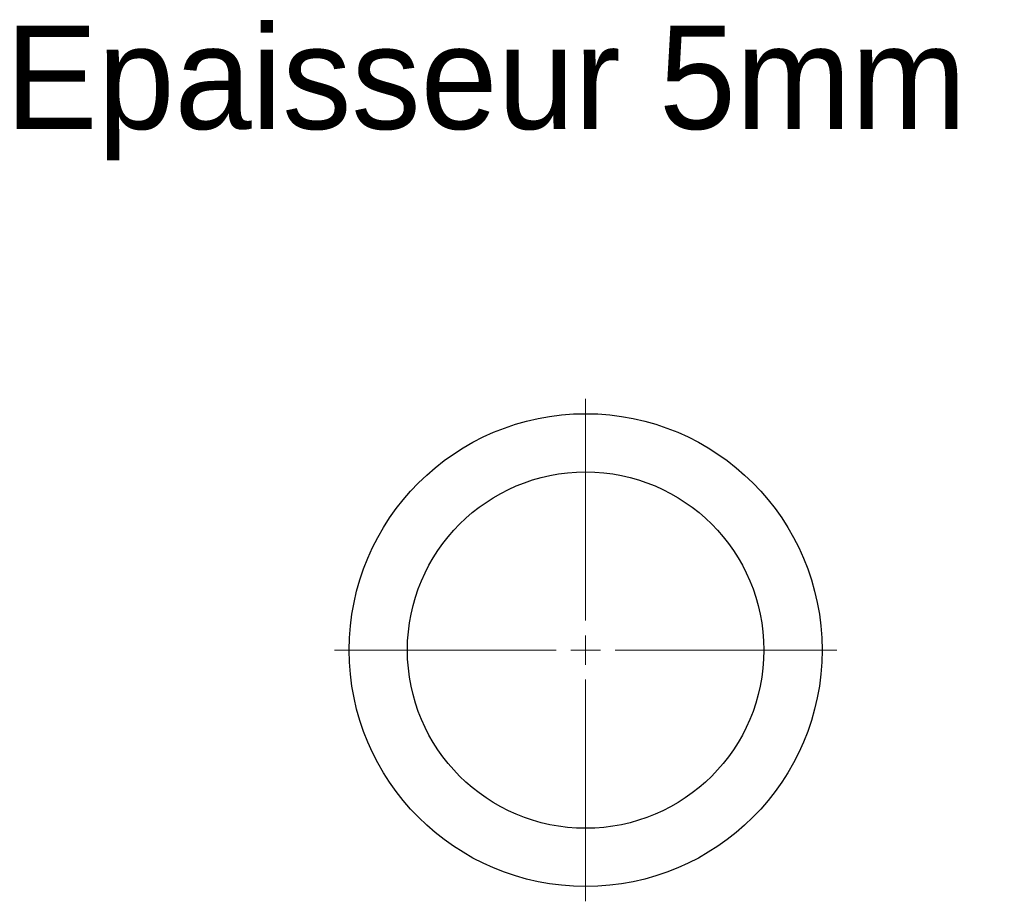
# Model space of a CAD drawing. Header units: millimetres. Extents: x 24 to 191, y 145 to 294.
import ezdxf

# ---------------------------------------------------------------- set-up
doc = ezdxf.new("R2010")
doc.units = ezdxf.units.MM

# ---------------------------------------------------------------- blocks, each defined once
blk = doc.blocks.new('SW_CENTERMARKSYMBOL_0')
at = {"color": 0, "linetype": 'Continuous', "lineweight": 18}
for p, q in [((0, 5), (0, 42.5)), ((0, 0), (0, 2.5)), ((-5, 0), (-42.5, 0)), ((0, 0), (-2.5, 0)), ((0, 0), (0, -2.5)), ((0, 0), (2.5, 0)), ((5, 0), (42.5, 0)), ((0, -5), (0, -42.5))]:
    blk.add_line(p, q, dxfattribs=at)
blk = doc.blocks.new('SW_CENTERMARKSYMBOL_1')
at = {"color": 0, "linetype": 'Continuous', "lineweight": 18}
for p, q in [((0, 5), (0, 42.5)), ((0, 0), (0, 2.5)), ((-5, 0), (-42.5, 0)), ((0, 0), (-2.5, 0)), ((0, 0), (0, -2.5)), ((0, 0), (2.5, 0)), ((5, 0), (42.5, 0)), ((0, -5), (0, -42.5))]:
    blk.add_line(p, q, dxfattribs=at)

msp = doc.modelspace()

# ---------------------------------------------------------------- linework, layer by layer
at = {"color": 7, "linetype": 'Continuous', "lineweight": 25}
for radius in [40, 30.15]:
    msp.add_circle((120.21, 187.56), radius, dxfattribs=at)

# ---------------------------------------------------------------- block references
at = {"color": 8, "linetype": 'Continuous'}
for name in ['SW_CENTERMARKSYMBOL_0', 'SW_CENTERMARKSYMBOL_1']:
    msp.add_blockref(name, (120.21, 187.56), dxfattribs=at)

# ---------------------------------------------------------------- texts
at = {"insert": (22.05, 293.22), "char_height": 17.5, "attachment_point": 1}
msp.add_mtext_dynamic_manual_height_columns('Epaisseur 5mm', width=326.1114, gutter_width=87.5, heights=[0], dxfattribs=at)

doc.saveas('drawing.dxf')
